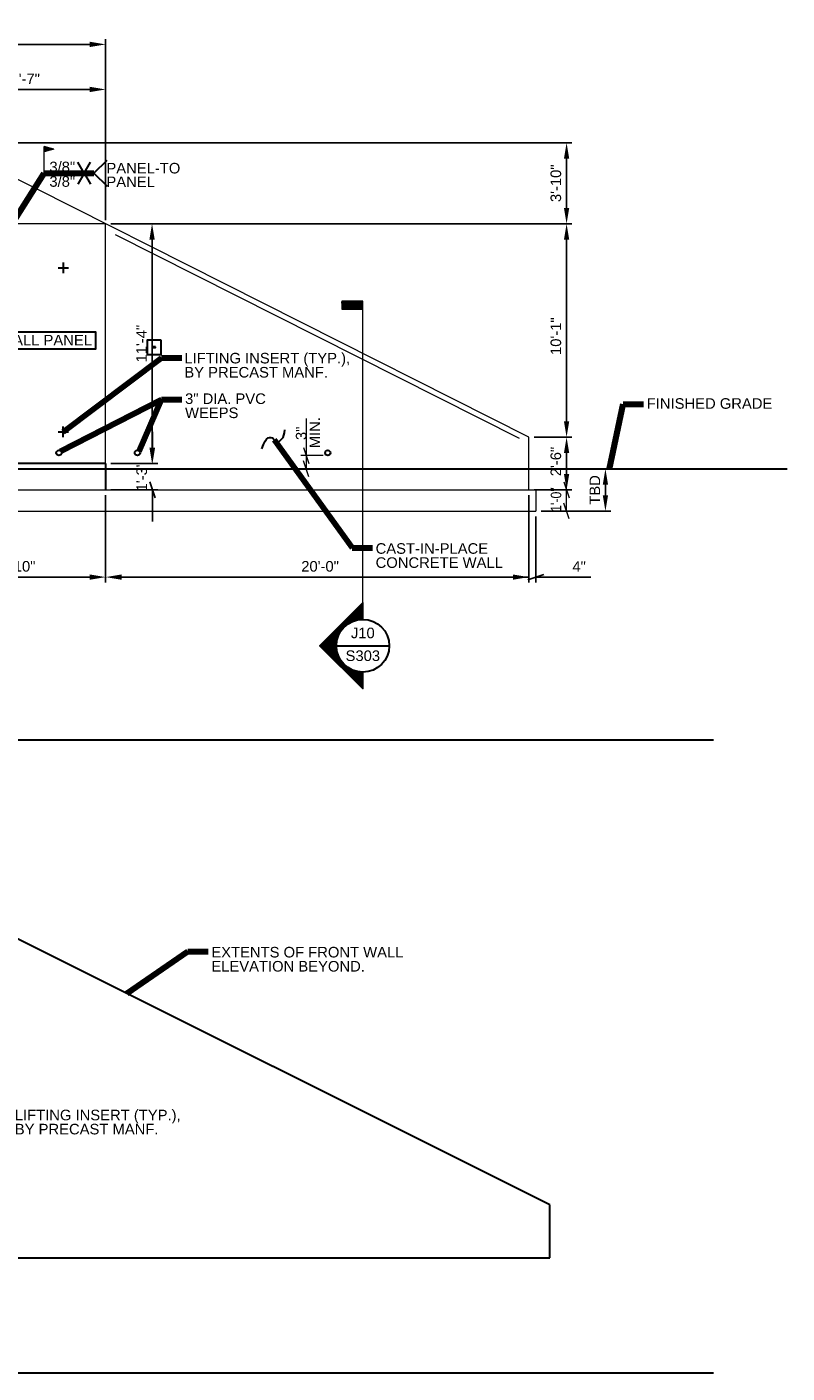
# Model space of a CAD drawing. Header units: inches. Extents: x -410 to 790, y -117 to 662.
# Tile 3 of 3: x 359 to 790, y -102 to 662. Entities that reach past the tile are written whole.
import ezdxf
from ezdxf.enums import TextEntityAlignment as Align

# ---------------------------------------------------------------- set-up
doc = ezdxf.new("R2010")
doc.units = ezdxf.units.IN
doc.header["$LTSCALE"] = 0.019
doc.header["$MEASUREMENT"] = 0
for name, color, linetype, lineweight in [('G-ANNO-DIM', 1, 'Continuous', 0), ('G-ANNO-TEXT', 7, 'Continuous', 30), ('Level 1', 7, 'Continuous', 0), ('S-FNDN-FTNG', 7, 'Continuous', 13), ('S-FNDN-PEDS', 7, 'Continuous', 30), ('S-REIN-RBAR', 7, 'Continuous', 13), ('S-WALL-LOAD', 7, 'Continuous', 13)]:
    doc.layers.add(name, color=color, linetype=linetype, lineweight=lineweight)
doc.styles.add("1 4 1'-0", font='arial.ttf', dxfattribs={"height": 6})
doc.styles.add("3 4 1'-0", font='arial.ttf', dxfattribs={"height": 2})
doc.styles.add("_1 4 1'-0", font='arial.ttf', dxfattribs={"height": 6})
doc.styles.add('TITLE20', font='simplex.shx', dxfattribs={"height": 5000})
doc.dimstyles.new("1 4 1'-0", dxfattribs={"dimtxt": 6, "dimasz": 9, "dimexe": 3, "dimexo": 3, "dimgap": 3, "dimtad": 1, "dimdec": 0, "dimzin": 11, "dimdsep": 46, "dimlunit": 3, "dimtxsty": "1 4 1'-0", "dimsah": 1, "dimcen": 0, "dimadec": 4, "dimazin": 3, "dimtfac": 1, "dimtdec": 0, "dimtofl": 0, "dimtmove": 0, "dimatfit": 3, "dimfxl": 1, "dimtolj": 1, "dimtzin": 0, "dimarcsym": 0})
doc.dimstyles.new("3 4 1'-0", dxfattribs={"dimtxt": 2, "dimasz": 3, "dimexe": 1, "dimexo": 1, "dimgap": 1, "dimtad": 1, "dimdec": 0, "dimzin": 11, "dimdsep": 46, "dimlunit": 3, "dimtxsty": "3 4 1'-0", "dimsah": 1, "dimcen": 0, "dimadec": 4, "dimazin": 3, "dimtfac": 1, "dimtdec": 0, "dimtofl": 0, "dimtmove": 0, "dimatfit": 3, "dimfxl": 1, "dimtolj": 1, "dimtzin": 0, "dimarcsym": 0})

# ---------------------------------------------------------------- blocks, each defined once
blk = doc.blocks.new('field')
at = {"layer": 'Level 1'}
for p, q in [((0, 0), (0, 15)), ((5.62, 13.49), (0, 15)), ((5.62, 13.49), (0, 11.99))]:
    blk.add_line(p, q, dxfattribs=at)
at = {"layer": 'Level 1', "extrusion": (9.98191e-22, 0, -1), "flags": 128}
blk.add_lwpolyline([(-0.12, 14.84), (-5.15, 13.49), (-0.12, 12.15), (-0.12, 14.84)], dxfattribs=at)
at = {"layer": 'Level 1', "extrusion": (0, 0, -1), "flags": 128}
for points in [[(-0.24, 14.69), (-4.69, 13.49), (-0.24, 12.3), (-0.24, 14.69)], [(-0.36, 14.53), (-4.23, 13.49), (-0.36, 12.46), (-0.36, 14.53)], [(-0.48, 14.37), (-3.76, 13.49), (-0.48, 12.62), (-0.48, 14.37)], [(-0.6, 14.22), (-3.3, 13.49), (-0.6, 12.77), (-0.6, 14.22)], [(-0.72, 14.06), (-2.84, 13.49), (-0.72, 12.93), (-0.72, 14.06)], [(-0.84, 13.08), (-0.84, 13.91), (-2.37, 13.49), (-0.84, 13.08)], [(-0.96, 13.24), (-0.96, 13.75), (-1.91, 13.49), (-0.96, 13.24)]]:
    blk.add_lwpolyline(points, dxfattribs=at)
at = {"layer": 'Level 1', "extrusion": (-1.19127e-20, 0, -1), "flags": 128}
blk.add_lwpolyline([(-1.08, 13.4), (-1.08, 13.59), (-1.44, 13.49), (-1.08, 13.4)], dxfattribs=at)
blk = doc.blocks.new('*D88')
at = {"layer": 'G-ANNO-DIM', "color": 0, "lineweight": -2, "transparency": 16777216}
for p, q in [((312.56, 598.85), (312.56, 629.09)), ((403.8, 551.85), (403.8, 629.09)), ((321.56, 626.09), (394.8, 626.09))]:
    blk.add_line(p, q, dxfattribs=at)
at = {"layer": 'G-ANNO-DIM', "color": 0, "transparency": 16777216}
for points in [[(321.56, 627.59), (321.56, 624.59), (312.56, 626.09)], [(394.8, 627.59), (394.8, 624.59), (403.8, 626.09)]]:
    blk.add_solid(points, dxfattribs=at)
at = {"layer": 'G-ANNO-DIM', "color": 0, "transparency": 16777216, "insert": (358.18, 632.09), "char_height": 6, "attachment_point": 5, "style": "1 4 1'-0"}
blk.add_mtext('\\A1;7\'-7"', dxfattribs=at)
blk = doc.blocks.new('*D89')
at = {"layer": 'G-ANNO-DIM', "color": 0, "lineweight": -2, "transparency": 16777216}
for p, q in [((-120.2, 551.85), (-120.2, 654.64)), ((-111.2, 651.64), (394.8, 651.64)), ((403.8, 551.85), (403.8, 654.64))]:
    blk.add_line(p, q, dxfattribs=at)
at = {"layer": 'G-ANNO-DIM', "color": 0, "transparency": 16777216}
for points in [[(-111.2, 653.14), (-111.2, 650.14), (-120.2, 651.64)], [(394.8, 653.14), (394.8, 650.14), (403.8, 651.64)]]:
    blk.add_solid(points, dxfattribs=at)
at = {"layer": 'G-ANNO-DIM', "color": 0, "transparency": 16777216, "insert": (141.8, 657.7), "char_height": 6, "attachment_point": 5, "style": "1 4 1'-0"}
blk.add_mtext('\\A1;43\'-8"', dxfattribs=at)
blk = doc.blocks.new('*D90')
at = {"layer": 'G-ANNO-DIM', "color": 0, "lineweight": -2, "transparency": 16777216}
for p, q in [((646.8, 428.85), (668.25, 428.85)), ((665.25, 407.85), (665.25, 419.85)), ((646.8, 398.85), (668.25, 398.85))]:
    blk.add_line(p, q, dxfattribs=at)
at = {"layer": 'G-ANNO-DIM', "color": 0, "transparency": 16777216}
for points in [[(663.75, 419.85), (666.75, 419.85), (665.25, 428.85)], [(663.75, 407.85), (666.75, 407.85), (665.25, 398.85)]]:
    blk.add_solid(points, dxfattribs=at)
at = {"layer": 'G-ANNO-DIM', "color": 0, "transparency": 16777216, "insert": (659.19, 414.96), "char_height": 6, "attachment_point": 5, "rotation": 90, "style": "1 4 1'-0"}
blk.add_mtext('\\A1;2\'-6"', dxfattribs=at)
blk = doc.blocks.new('*D91')
at = {"layer": 'G-ANNO-DIM', "color": 0, "lineweight": -2, "transparency": 16777216}
for p, q in [((406.8, 549.85), (668.25, 549.85)), ((665.25, 437.85), (665.25, 540.85)), ((646.8, 428.85), (668.25, 428.85))]:
    blk.add_line(p, q, dxfattribs=at)
at = {"layer": 'G-ANNO-DIM', "color": 0, "transparency": 16777216}
for points in [[(663.75, 540.85), (666.75, 540.85), (665.25, 549.85)], [(663.75, 437.85), (666.75, 437.85), (665.25, 428.85)]]:
    blk.add_solid(points, dxfattribs=at)
at = {"layer": 'G-ANNO-DIM', "color": 0, "transparency": 16777216, "insert": (659.19, 486.08), "char_height": 6, "attachment_point": 5, "rotation": 90, "style": "1 4 1'-0"}
blk.add_mtext('\\A1;10\'-1"', dxfattribs=at)
blk = doc.blocks.new('*D92')
at = {"layer": 'G-ANNO-DIM', "color": 0, "lineweight": -2, "transparency": 16777216}
for p, q in [((315.56, 595.85), (668.25, 595.85)), ((665.25, 558.85), (665.25, 586.85)), ((406.8, 549.85), (668.25, 549.85))]:
    blk.add_line(p, q, dxfattribs=at)
at = {"layer": 'G-ANNO-DIM', "color": 0, "transparency": 16777216}
for points in [[(663.75, 586.85), (666.75, 586.85), (665.25, 595.85)], [(663.75, 558.85), (666.75, 558.85), (665.25, 549.85)]]:
    blk.add_solid(points, dxfattribs=at)
at = {"layer": 'G-ANNO-DIM', "color": 0, "transparency": 16777216, "insert": (659.19, 572.85), "char_height": 6, "attachment_point": 5, "rotation": 90, "style": "1 4 1'-0"}
blk.add_mtext('\\A1;3\'-10"', dxfattribs=at)
blk = doc.blocks.new('_Oblique_0.3')
at = {"color": 0, "linetype": 'ByBlock', "lineweight": -2}
for p, q in [((0, 0), (-1, 0)), ((0.5, 0.166667), (-0.5, -0.166667))]:
    blk.add_line(p, q, dxfattribs=at)
blk = doc.blocks.new('*D93')
at = {"layer": 'G-ANNO-DIM', "color": 0, "lineweight": -2, "transparency": 16777216}
for p, q in [((430.38, 422.85), (430.38, 431.85)), ((406.8, 413.85), (433.38, 413.85)), ((406.8, 398.85), (433.38, 398.85)), ((430.38, 389.85), (430.38, 380.85))]:
    blk.add_line(p, q, dxfattribs=at)
at = {"layer": 'G-ANNO-DIM', "color": 0, "transparency": 16777216}
blk.add_solid([(428.88, 422.85), (431.88, 422.85), (430.38, 413.85)], dxfattribs=at)
at = {"layer": 'G-ANNO-DIM', "color": 0, "lineweight": -2, "transparency": 16777216, "xscale": 9, "yscale": 9, "zscale": 9, "rotation": 90}
blk.add_blockref('_Oblique_0.3', (430.38, 398.85), dxfattribs=at)
at = {"layer": 'G-ANNO-DIM', "color": 0, "transparency": 16777216, "insert": (424.31, 406.35), "char_height": 6, "attachment_point": 5, "rotation": 90, "style": "1 4 1'-0"}
blk.add_mtext('\\A1;1\'-3"', dxfattribs=at)
blk = doc.blocks.new('*D94')
at = {"layer": 'G-ANNO-DIM', "color": 0, "lineweight": -2, "transparency": 16777216}
for p, q in [((406.8, 549.85), (433.13, 549.85)), ((430.13, 422.85), (430.13, 540.85)), ((406.8, 413.85), (433.13, 413.85))]:
    blk.add_line(p, q, dxfattribs=at)
at = {"layer": 'G-ANNO-DIM', "color": 0, "transparency": 16777216}
for points in [[(428.63, 540.85), (431.63, 540.85), (430.13, 549.85)], [(428.63, 422.85), (431.63, 422.85), (430.13, 413.85)]]:
    blk.add_solid(points, dxfattribs=at)
at = {"layer": 'G-ANNO-DIM', "color": 0, "transparency": 16777216, "insert": (424.12, 481.85), "char_height": 6, "attachment_point": 5, "rotation": 90, "style": "1 4 1'-0"}
blk.add_mtext('\\A1;11\'-4"', dxfattribs=at)
blk = doc.blocks.new('*D97')
at = {"layer": 'G-ANNO-DIM', "color": 0, "lineweight": -2, "transparency": 16777216}
for p, q in [((403.8, 395.85), (403.8, 346.37)), ((643.8, 395.85), (643.8, 346.37)), ((412.8, 349.37), (634.8, 349.37))]:
    blk.add_line(p, q, dxfattribs=at)
at = {"layer": 'G-ANNO-DIM', "color": 0, "transparency": 16777216}
for points in [[(412.8, 350.87), (412.8, 347.87), (403.8, 349.37)], [(634.8, 350.87), (634.8, 347.87), (643.8, 349.37)]]:
    blk.add_solid(points, dxfattribs=at)
at = {"layer": 'G-ANNO-DIM', "color": 0, "transparency": 16777216, "insert": (525.44, 355.44), "char_height": 6, "attachment_point": 5, "style": "1 4 1'-0"}
blk.add_mtext('\\A1;20\'-0"', dxfattribs=at)
blk = doc.blocks.new('*D98')
at = {"layer": 'G-ANNO-DIM', "color": 0, "lineweight": -2, "transparency": 16777216}
for p, q in [((297.8, 399.35), (297.8, 346.37)), ((403.8, 395.85), (403.8, 346.37)), ((394.8, 349.37), (306.8, 349.37))]:
    blk.add_line(p, q, dxfattribs=at)
at = {"layer": 'G-ANNO-DIM', "color": 0, "transparency": 16777216}
for points in [[(306.8, 350.87), (306.8, 347.87), (297.8, 349.37)], [(394.8, 350.87), (394.8, 347.87), (403.8, 349.37)]]:
    blk.add_solid(points, dxfattribs=at)
at = {"layer": 'G-ANNO-DIM', "color": 0, "transparency": 16777216, "insert": (353.31, 355.44), "char_height": 6, "attachment_point": 5, "style": "1 4 1'-0"}
blk.add_mtext('\\A1;8\'-10"', dxfattribs=at)
blk = doc.blocks.new('*D102')
at = {"layer": 'G-ANNO-DIM', "color": 0, "lineweight": -2, "transparency": 16777216}
for p, q in [((643.8, 395.85), (643.8, 346.38)), ((647.8, 383.85), (647.8, 346.38)), ((643.8, 349.38), (634.8, 349.38)), ((656.8, 349.38), (678.93, 349.38))]:
    blk.add_line(p, q, dxfattribs=at)
at = {"layer": 'G-ANNO-DIM', "color": 0, "lineweight": -2, "transparency": 16777216, "xscale": 9, "yscale": 9, "zscale": 9, "rotation": 180}
blk.add_blockref('_Oblique_0.3', (647.8, 349.38), dxfattribs=at)
at = {"layer": 'G-ANNO-DIM', "color": 0, "transparency": 16777216, "insert": (672.37, 355.38), "char_height": 6, "attachment_point": 5, "style": "1 4 1'-0"}
blk.add_mtext('\\A1;4"', dxfattribs=at)
blk = doc.blocks.new('_None')
blk = doc.blocks.new('*D107')
at = {"layer": 'G-ANNO-DIM', "color": 0, "lineweight": -2, "transparency": 16777216}
for p, q in [((685.62, 410.85), (690.28, 410.85)), ((687.28, 395.85), (687.28, 401.85)), ((650.8, 386.85), (690.28, 386.85))]:
    blk.add_line(p, q, dxfattribs=at)
at = {"layer": 'G-ANNO-DIM', "color": 0, "transparency": 16777216}
for points in [[(685.78, 401.85), (688.78, 401.85), (687.28, 410.85)], [(685.78, 395.85), (688.78, 395.85), (687.28, 386.85)]]:
    blk.add_solid(points, dxfattribs=at)
at = {"layer": 'G-ANNO-DIM', "color": 0, "transparency": 16777216, "insert": (681.28, 398.85), "char_height": 6, "attachment_point": 5, "rotation": 90, "style": "1 4 1'-0"}
blk.add_mtext('\\A1;TBD', dxfattribs=at)

msp = doc.modelspace()

# ---------------------------------------------------------------- hatches: boundary and pattern name
at = {"layer": 'G-ANNO-TEXT', "linetype": 'Continuous', "lineweight": 13}
h = msp.add_hatch(dxfattribs=at)
h.set_pattern_fill('DGN_SOLID5', scale=0.048, style=0, pattern_type=2)
h.set_pattern_definition([(45, (-471.25, 150.75), (-0.0509116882, 0.0509116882), [])])
h.paths.add_polyline_path([(537.68, 501.46), (549.68, 501.46), (549.68, 505.96), (537.68, 505.96)])
at = {"layer": 'G-ANNO-TEXT'}
h = msp.add_hatch(dxfattribs=at)
h.set_pattern_fill('USER', color=256, scale=0.027309, angle=45, style=0, pattern_type=0)
h.set_pattern_definition([(45, (503.855482, 294.853342), (-0.01931014, 0.01931014), [])])
edge = h.paths.add_edge_path()
edge.add_arc((549.68, 310.45), 14.99, 90, 270, ccw=False)
edge.add_line((549.68, 325.45), (549.68, 334.77))
edge.add_line((549.68, 334.77), (525.31, 310.43))
edge.add_line((525.31, 310.43), (549.68, 286.08))
edge.add_line((549.68, 286.08), (549.68, 295.46))

# ---------------------------------------------------------------- linework, layer by layer
at = {"layer": 'G-ANNO-DIM'}
for p, q in [((517.6, 439.41, 0), (517.6, 418.35, 0)), ((516.1, 422.85, 0), (519.1, 413.85, 0)), ((527.19, 418.35, 0), (514.6, 418.35, 0)), ((519.1, 406.35, 0), (516.1, 415.35, 0)), ((517.6, 418.35, 0), (517.6, 410.85, 0)), ((527.19, 410.85, 0), (514.6, 410.85, 0)), ((650.8, 398.85, 0), (668.25, 398.85, 0)), ((663.75, 403.35, 0), (666.75, 394.35, 0)), ((665.25, 386.85, 0), (665.25, 398.85, 0)), ((666.75, 382.35, 0), (663.75, 391.35, 0)), ((650.8, 386.85, 0), (668.25, 386.85, 0))]:
    msp.add_line(p, q, dxfattribs=at)
at = {"layer": 'G-ANNO-TEXT'}
for p, q in [((391.57, 578.63, 0), (387.96, 584.9, 0)), ((391.57, 578.63, 0), (395.19, 584.9, 0)), ((397.2, 578.63, 0), (404.75, 586.03, 0)), ((391.57, 578.63, 0), (387.96, 572.37, 0)), ((391.57, 578.63, 0), (395.19, 572.37, 0)), ((397.2, 578.63, 0), (404.75, 571.24, 0)), ((379.8, 527.85), (379.8, 521.85)), ((376.8, 524.85), (382.8, 524.85)), ((376.8, 431.85), (382.8, 431.85)), ((379.8, 428.85), (379.8, 434.85)), ((-395.33, 410.85, 0), (790.31, 410.85, 0)), ((534.69, 310.41), (564.68, 310.41)), ((748.62, 256.89), (-380.49, 256.89)), ((655.75, -6.91, 0), (323.75, 159.09, 0)), ((655.75, -36.91, 0), (655.75, -6.91, 0)), ((333.25, -36.91), (655.75, -36.91)), ((748.62, -102.29), (-380.49, -102.29))]:
    msp.add_line(p, q, dxfattribs=at)
at = {"layer": 'G-ANNO-TEXT', "color": 7, "linetype": 'Continuous', "lineweight": 0}
msp.add_line((549.68, 334.77, 0), (549.68, 501.46, 0), dxfattribs=at)
at = {"layer": 'G-ANNO-TEXT', "color": 7, "linetype": 'Continuous', "lineweight": 13, "flags": 128}
msp.add_lwpolyline([(537.68, 501.46), (549.68, 501.46), (549.68, 505.96), (537.68, 505.96), (537.68, 501.46)], dxfattribs=at)
at = {"layer": 'G-ANNO-TEXT', "extrusion": (0, 0, -1), "flags": 128}
msp.add_lwpolyline([(-304.11, 488.63), (-398.03, 488.63), (-398.03, 478.76), (-304.11, 478.76), (-304.11, 488.63)], dxfattribs=at)
at = {"layer": 'G-ANNO-TEXT', "flags": 128}
for points in [[(435.3, 483.74), (427.3, 483.74), (427.3, 475.74), (435.3, 475.74), (435.3, 483.74)], [(432.13, 480.1), (430.47, 480.1), (430.47, 479.58), (432.13, 479.58), (432.13, 480.1)]]:
    msp.add_lwpolyline(points, dxfattribs=at)
msp.add_lwpolyline([(549.68, 295.46, -1), (549.68, 325.45), (549.68, 334.77), (525.31, 310.43), (549.68, 286.08), (549.68, 295.46)], format="xyb", dxfattribs=at)
at = {"layer": 'G-ANNO-TEXT'}
for centre, radius in [((377.3, 419.85, 0), 1.5), ((421.8, 419.85, 0), 1.5), ((465.86, 421.27), 0), ((527.75, 421.27, 0), 0), ((529.8, 419.85, 0), 1.5), ((363.03, 417.78), 0), ((549.68, 310.41), 14.99)]:
    msp.add_circle(centre, radius, dxfattribs=at)
msp.add_open_spline([(492.46, 422.21), (494.7, 429.88), (500.28, 428.1), (499.37, 424.65), (505.5, 428.01), (505.36, 432.97)], degree=3, dxfattribs=at)
at = {"layer": 'S-FNDN-FTNG'}
for p, q in [((297.8, 398.85, 0), (647.8, 398.85, 0)), ((647.8, 398.85, 0), (647.8, 386.85, 0)), ((297.8, 386.85, 0), (647.8, 386.85, 0))]:
    msp.add_line(p, q, dxfattribs=at)
at = {"layer": 'S-FNDN-PEDS'}
for q in [(297.8, 413.85, 0), (403.8, 398.85, 0)]:
    msp.add_line((403.8, 413.85, 0), q, dxfattribs=at)
at = {"layer": 'S-REIN-RBAR'}
msp.add_line((638.64, 428.09, 0), (409.42, 543.65, 0), dxfattribs=at)
at = {"layer": 'S-WALL-LOAD'}
for p, q in [((643.8, 428.85, 0), (312.56, 595.85, 0)), ((643.8, 398.85, 0), (643.8, 428.85, 0))]:
    msp.add_line(p, q, dxfattribs=at)
at = {"layer": 'S-WALL-LOAD', "elevation": 0, "flags": 128}
msp.add_lwpolyline([(403.8, 407.85), (403.8, 549.85), (297.8, 549.85), (297.8, 417.85)], dxfattribs=at)

# ---------------------------------------------------------------- block references
at = {"color": 7, "linetype": 'Continuous', "lineweight": 0}
msp.add_blockref('field', (368.87, 578.63, 0), dxfattribs=at)

# ---------------------------------------------------------------- texts
at = {"layer": 'G-ANNO-DIM', "color": 7, "linetype": 'Continuous', "style": "_1 4 1'-0", "width": 0.833333}
msp.add_text('1\'-0"', height=6, rotation=90, dxfattribs=at).set_placement((659.25, 393.38, 0), align=Align.MIDDLE_CENTER)
at = {"layer": 'G-ANNO-DIM', "color": 7, "char_height": 6, "attachment_point": 4, "style": "_1 4 1'-0"}
for s, insert, line_spacing_factor in [('3/8"', (371.89, 582.07, 0), 0.6), ('PANEL-TO\\PPANEL', (404.25, 577.52, 0), 0.776524), ('3/8"', (371.89, 573.8, 0), 0.6)]:
    msp.add_mtext(s, dxfattribs=dict(at, insert=insert, line_spacing_factor=line_spacing_factor))
at = {"layer": 'G-ANNO-DIM', "color": 7, "linetype": 'Continuous', "insert": (518.57, 422.48, 0), "char_height": 6, "attachment_point": 4, "rotation": 90, "line_spacing_factor": 0.776524, "style": "_1 4 1'-0"}
msp.add_mtext('  3"\\PMIN.', dxfattribs=at)
at = {"layer": 'G-ANNO-TEXT', "color": 7, "char_height": 6, "attachment_point": 1, "style": "1 4 1'-0"}
for s, insert, line_spacing_factor in [('PORTAL  WALL PANEL', (305.24, 486.82), 0.659055), ('LIFTING INSERT (TYP.),\\PBY PRECAST MANF.', (448.44, 476.61), 0.8), ('3" DIA. PVC\\PWEEPS', (448.85, 453.6), 0.8), ('FINISHED GRADE', (710.71, 450.88, 0), 0.8), ('CAST-IN-PLACE \\PCONCRETE WALL', (556.94, 368.6), 0.8), ('EXTENTS OF FRONT WALL \\PELEVATION BEYOND.', (463.75, 139.54), 0.8), ('LIFTING INSERT (TYP.),\\PBY PRECAST MANF.', (352.28, 47.14), 0.8)]:
    msp.add_mtext(s, dxfattribs=dict(at, insert=insert, line_spacing_factor=line_spacing_factor))
at = {"layer": 'G-ANNO-TEXT', "color": 7, "linetype": 'Continuous', "lineweight": 0, "char_height": 6, "style": 'TITLE20'}
for s, insert, attachment_point in [('{\\fArial|b0|i0|c0|p34;J10}', (549.68, 317.64), 5), ('{\\fArial|b0|i0|c0|p34;S303}', (549.68, 301.67), 8)]:
    msp.add_mtext(s, dxfattribs=dict(at, insert=insert, attachment_point=attachment_point))

# ---------------------------------------------------------------- dimensions: what is measured, and where the dimension line sits
at = {"layer": 'G-ANNO-DIM'}
for base, p1, picture, middle in [((403.8, 651.64, 0), (-120.2, 548.85, 0), '*D89', (141.8, 657.7, 0)), ((403.8, 626.09, 0), (312.56, 595.85, 0), '*D88', (358.18, 632.09, 0))]:
    dim = msp.add_linear_dim(base=base, p1=p1, p2=(403.8, 548.85, 0), dimstyle="1 4 1'-0", dxfattribs=at)
    dim.commit()
    dim.dimension.update_dxf_attribs({"geometry": picture, "text_midpoint": middle})
for base, p1, p2, picture, middle in [((665.25, 595.85, 0), (403.8, 549.85, 0), (312.56, 595.85, 0), '*D92', (659.19, 572.85, 0)), ((430.13, 549.85, 0), (403.8, 413.85, 0), (403.8, 549.85, 0), '*D94', (424.12, 481.85, 0))]:
    dim = msp.add_linear_dim(base=base, p1=p1, p2=p2, angle=90, dimstyle="1 4 1'-0", dxfattribs=at)
    dim.commit()
    dim.dimension.update_dxf_attribs({"geometry": picture, "text_midpoint": middle})
for base, p1, p2, angle, picture, middle in [((665.25, 549.85, 0), (643.8, 428.85, 0), (403.8, 549.85, 0), 90, '*D91', (665.25, 486.08, 0)), ((665.25, 428.85, 0), (643.8, 398.85, 0), (643.8, 428.85, 0), 90, '*D90', (665.25, 414.96, 0)), ((297.8, 349.37, 0), (403.8, 398.85, 0), (297.8, 402.35, 0), 180, '*D98', (353.31, 349.37, 0))]:
    dim = msp.add_linear_dim(base=base, p1=p1, p2=p2, angle=angle, dimstyle="1 4 1'-0", dxfattribs=at)
    dim.commit()
    dim.dimension.update_dxf_attribs({"geometry": picture, "text_midpoint": middle, "dimtype": 160})
dim = msp.add_linear_dim(base=(430.38, 413.85, 0), p1=(403.8, 398.85, 0), p2=(403.8, 413.85, 0), angle=90, dimstyle="1 4 1'-0", override={"dimblk1": '_Oblique_0.3'}, dxfattribs=at)
dim.commit()
dim.dimension.update_dxf_attribs({"geometry": '*D93', "text_midpoint": (430.38, 406.35, 0), "dimtype": 160})
dim = msp.add_linear_dim(base=(687.28, 410.85, 0), p1=(647.8, 386.85, 0), p2=(682.62, 410.85, 0), angle=90, text='TBD', dimstyle="1 4 1'-0", dxfattribs=at)
dim.commit()
dim.dimension.update_dxf_attribs({"geometry": '*D107', "text_midpoint": (687.28, 398.85, 0), "dimtype": 160})
dim = msp.add_linear_dim(base=(643.8, 349.37, 0), p1=(403.8, 398.85, 0), p2=(643.8, 398.85, 0), dimstyle="1 4 1'-0", dxfattribs=at)
dim.commit()
dim.dimension.update_dxf_attribs({"geometry": '*D97', "text_midpoint": (525.44, 349.37, 0), "dimtype": 160})
dim = msp.add_linear_dim(base=(647.8, 349.38, 0), p1=(643.8, 398.85, 0), p2=(647.8, 386.85, 0), dimstyle="1 4 1'-0", override={"dimblk1": 'None', "dimblk2": '_Oblique_0.3', "dimsah": 1}, dxfattribs=at)
dim.commit()
dim.dimension.update_dxf_attribs({"geometry": '*D102', "text_midpoint": (672.37, 349.38, 0), "dimtype": 160})

# ---------------------------------------------------------------- leaders
at = {"layer": 'G-ANNO-TEXT'}
for points, dimstyle in [([(350.8, 549.85, 0), (368.87, 578.63, 0), (397.2, 578.63, 0)], "3 4 1'-0"), ([(379.8, 431.85), (435.48, 473.84), (447.1, 473.84)], "1 4 1'-0"), ([(378.19, 420.91), (435.48, 450.2), (447.1, 450.2)], "1 4 1'-0"), ([(422.86, 420.91), (435.48, 450.2), (447.1, 450.2)], "1 4 1'-0"), ([(689.5, 410.85, 0), (697.34, 447.48, 0), (708.95, 447.48, 0)], "1 4 1'-0"), ([(499.37, 427.28), (543.63, 365.95), (555.24, 365.95)], "1 4 1'-0"), ([(415.77, 113.08), (450.44, 136.89), (462.05, 136.89)], "1 4 1'-0")]:
    msp.add_leader(points, dimstyle=dimstyle, override={"dimscale": 1, "dimtxt": 6, "dimasz": 9, "dimgap": 3, "dimtad": 1, "dimclrd": 0, "dimlwd": 65534}, dxfattribs=at)

doc.saveas('drawing.dxf')
